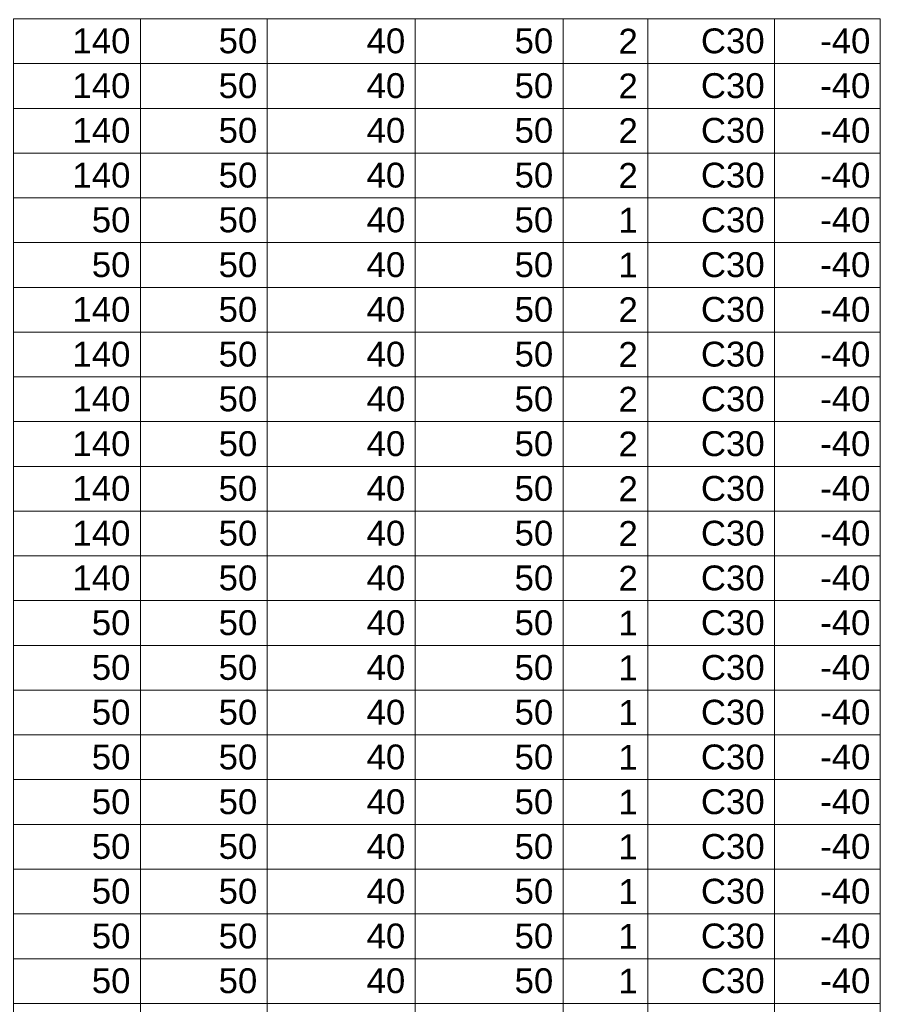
# Model space of a CAD drawing. Header units: millimetres. Extents: x 10906 to 25863, y 1966 to 4861.
# Tile 29 of 163: x 11022 to 11029, y 2970 to 2978. Entities that reach past the tile are written whole.
import ezdxf

# ---------------------------------------------------------------- set-up
doc = ezdxf.new("R2010")
doc.units = ezdxf.units.MM
doc.layers.add('LC-Tabelas', color=1, linetype='Continuous', lineweight=20)
doc.layers.add('LC-Textos das tabelas', color=5, linetype='Continuous', lineweight=5)
doc.styles.add('Arial', font='arial.ttf')

msp = doc.modelspace()

# ---------------------------------------------------------------- linework, layer by layer
at = {"layer": 'LC-Tabelas'}
for points in [[(11021.61846, 2978.04126), (11021.61846, 2978.4225), (11022.69864, 2978.4225), (11022.69864, 2978.04126), (11021.61846, 2978.04126)], [(11022.69864, 2978.04126), (11022.69864, 2978.4225), (11023.77882, 2978.4225), (11023.77882, 2978.04126), (11022.69864, 2978.04126)], [(11023.77882, 2978.04126), (11023.77882, 2978.4225), (11025.03903, 2978.4225), (11025.03903, 2978.04126), (11023.77882, 2978.04126)], [(11025.03903, 2978.04126), (11025.03903, 2978.4225), (11026.29924, 2978.4225), (11026.29924, 2978.04126), (11025.03903, 2978.04126)], [(11026.29924, 2978.04126), (11026.29924, 2978.4225), (11027.01936, 2978.4225), (11027.01936, 2978.04126), (11026.29924, 2978.04126)], [(11027.01936, 2978.04126), (11027.01936, 2978.4225), (11028.09954, 2978.4225), (11028.09954, 2978.04126), (11027.01936, 2978.04126)], [(11028.09954, 2978.04126), (11028.09954, 2978.4225), (11028.99969, 2978.4225), (11028.99969, 2978.04126), (11028.09954, 2978.04126)], [(11021.61846, 2977.66002), (11021.61846, 2978.04126), (11022.69864, 2978.04126), (11022.69864, 2977.66002), (11021.61846, 2977.66002)], [(11022.69864, 2977.66002), (11022.69864, 2978.04126), (11023.77882, 2978.04126), (11023.77882, 2977.66002), (11022.69864, 2977.66002)], [(11023.77882, 2977.66002), (11023.77882, 2978.04126), (11025.03903, 2978.04126), (11025.03903, 2977.66002), (11023.77882, 2977.66002)], [(11025.03903, 2977.66002), (11025.03903, 2978.04126), (11026.29924, 2978.04126), (11026.29924, 2977.66002), (11025.03903, 2977.66002)], [(11026.29924, 2977.66002), (11026.29924, 2978.04126), (11027.01936, 2978.04126), (11027.01936, 2977.66002), (11026.29924, 2977.66002)], [(11027.01936, 2977.66002), (11027.01936, 2978.04126), (11028.09954, 2978.04126), (11028.09954, 2977.66002), (11027.01936, 2977.66002)], [(11028.09954, 2977.66002), (11028.09954, 2978.04126), (11028.99969, 2978.04126), (11028.99969, 2977.66002), (11028.09954, 2977.66002)], [(11021.61846, 2977.27878), (11021.61846, 2977.66002), (11022.69864, 2977.66002), (11022.69864, 2977.27878), (11021.61846, 2977.27878)], [(11022.69864, 2977.27878), (11022.69864, 2977.66002), (11023.77882, 2977.66002), (11023.77882, 2977.27878), (11022.69864, 2977.27878)], [(11023.77882, 2977.27878), (11023.77882, 2977.66002), (11025.03903, 2977.66002), (11025.03903, 2977.27878), (11023.77882, 2977.27878)], [(11025.03903, 2977.27878), (11025.03903, 2977.66002), (11026.29924, 2977.66002), (11026.29924, 2977.27878), (11025.03903, 2977.27878)], [(11026.29924, 2977.27878), (11026.29924, 2977.66002), (11027.01936, 2977.66002), (11027.01936, 2977.27878), (11026.29924, 2977.27878)], [(11027.01936, 2977.27878), (11027.01936, 2977.66002), (11028.09954, 2977.66002), (11028.09954, 2977.27878), (11027.01936, 2977.27878)], [(11028.09954, 2977.27878), (11028.09954, 2977.66002), (11028.99969, 2977.66002), (11028.99969, 2977.27878), (11028.09954, 2977.27878)], [(11021.61846, 2976.89754), (11021.61846, 2977.27878), (11022.69864, 2977.27878), (11022.69864, 2976.89754), (11021.61846, 2976.89754)], [(11022.69864, 2976.89754), (11022.69864, 2977.27878), (11023.77882, 2977.27878), (11023.77882, 2976.89754), (11022.69864, 2976.89754)], [(11023.77882, 2976.89754), (11023.77882, 2977.27878), (11025.03903, 2977.27878), (11025.03903, 2976.89754), (11023.77882, 2976.89754)], [(11025.03903, 2976.89754), (11025.03903, 2977.27878), (11026.29924, 2977.27878), (11026.29924, 2976.89754), (11025.03903, 2976.89754)], [(11026.29924, 2976.89754), (11026.29924, 2977.27878), (11027.01936, 2977.27878), (11027.01936, 2976.89754), (11026.29924, 2976.89754)], [(11027.01936, 2976.89754), (11027.01936, 2977.27878), (11028.09954, 2977.27878), (11028.09954, 2976.89754), (11027.01936, 2976.89754)], [(11028.09954, 2976.89754), (11028.09954, 2977.27878), (11028.99969, 2977.27878), (11028.99969, 2976.89754), (11028.09954, 2976.89754)], [(11021.61846, 2976.5163), (11021.61846, 2976.89754), (11022.69864, 2976.89754), (11022.69864, 2976.5163), (11021.61846, 2976.5163)], [(11022.69864, 2976.5163), (11022.69864, 2976.89754), (11023.77882, 2976.89754), (11023.77882, 2976.5163), (11022.69864, 2976.5163)], [(11023.77882, 2976.5163), (11023.77882, 2976.89754), (11025.03903, 2976.89754), (11025.03903, 2976.5163), (11023.77882, 2976.5163)], [(11025.03903, 2976.5163), (11025.03903, 2976.89754), (11026.29924, 2976.89754), (11026.29924, 2976.5163), (11025.03903, 2976.5163)], [(11026.29924, 2976.5163), (11026.29924, 2976.89754), (11027.01936, 2976.89754), (11027.01936, 2976.5163), (11026.29924, 2976.5163)], [(11027.01936, 2976.5163), (11027.01936, 2976.89754), (11028.09954, 2976.89754), (11028.09954, 2976.5163), (11027.01936, 2976.5163)], [(11028.09954, 2976.5163), (11028.09954, 2976.89754), (11028.99969, 2976.89754), (11028.99969, 2976.5163), (11028.09954, 2976.5163)], [(11021.61846, 2976.13506), (11021.61846, 2976.5163), (11022.69864, 2976.5163), (11022.69864, 2976.13506), (11021.61846, 2976.13506)], [(11022.69864, 2976.13506), (11022.69864, 2976.5163), (11023.77882, 2976.5163), (11023.77882, 2976.13506), (11022.69864, 2976.13506)], [(11023.77882, 2976.13506), (11023.77882, 2976.5163), (11025.03903, 2976.5163), (11025.03903, 2976.13506), (11023.77882, 2976.13506)], [(11025.03903, 2976.13506), (11025.03903, 2976.5163), (11026.29924, 2976.5163), (11026.29924, 2976.13506), (11025.03903, 2976.13506)], [(11026.29924, 2976.13506), (11026.29924, 2976.5163), (11027.01936, 2976.5163), (11027.01936, 2976.13506), (11026.29924, 2976.13506)], [(11027.01936, 2976.13506), (11027.01936, 2976.5163), (11028.09954, 2976.5163), (11028.09954, 2976.13506), (11027.01936, 2976.13506)], [(11028.09954, 2976.13506), (11028.09954, 2976.5163), (11028.99969, 2976.5163), (11028.99969, 2976.13506), (11028.09954, 2976.13506)], [(11021.61846, 2975.75382), (11021.61846, 2976.13506), (11022.69864, 2976.13506), (11022.69864, 2975.75382), (11021.61846, 2975.75382)], [(11022.69864, 2975.75382), (11022.69864, 2976.13506), (11023.77882, 2976.13506), (11023.77882, 2975.75382), (11022.69864, 2975.75382)], [(11023.77882, 2975.75382), (11023.77882, 2976.13506), (11025.03903, 2976.13506), (11025.03903, 2975.75382), (11023.77882, 2975.75382)], [(11025.03903, 2975.75382), (11025.03903, 2976.13506), (11026.29924, 2976.13506), (11026.29924, 2975.75382), (11025.03903, 2975.75382)], [(11026.29924, 2975.75382), (11026.29924, 2976.13506), (11027.01936, 2976.13506), (11027.01936, 2975.75382), (11026.29924, 2975.75382)], [(11027.01936, 2975.75382), (11027.01936, 2976.13506), (11028.09954, 2976.13506), (11028.09954, 2975.75382), (11027.01936, 2975.75382)], [(11028.09954, 2975.75382), (11028.09954, 2976.13506), (11028.99969, 2976.13506), (11028.99969, 2975.75382), (11028.09954, 2975.75382)], [(11021.61846, 2975.37258), (11021.61846, 2975.75382), (11022.69864, 2975.75382), (11022.69864, 2975.37258), (11021.61846, 2975.37258)], [(11022.69864, 2975.37258), (11022.69864, 2975.75382), (11023.77882, 2975.75382), (11023.77882, 2975.37258), (11022.69864, 2975.37258)], [(11023.77882, 2975.37258), (11023.77882, 2975.75382), (11025.03903, 2975.75382), (11025.03903, 2975.37258), (11023.77882, 2975.37258)], [(11025.03903, 2975.37258), (11025.03903, 2975.75382), (11026.29924, 2975.75382), (11026.29924, 2975.37258), (11025.03903, 2975.37258)], [(11026.29924, 2975.37258), (11026.29924, 2975.75382), (11027.01936, 2975.75382), (11027.01936, 2975.37258), (11026.29924, 2975.37258)], [(11027.01936, 2975.37258), (11027.01936, 2975.75382), (11028.09954, 2975.75382), (11028.09954, 2975.37258), (11027.01936, 2975.37258)], [(11028.09954, 2975.37258), (11028.09954, 2975.75382), (11028.99969, 2975.75382), (11028.99969, 2975.37258), (11028.09954, 2975.37258)], [(11021.61846, 2974.99134), (11021.61846, 2975.37258), (11022.69864, 2975.37258), (11022.69864, 2974.99134), (11021.61846, 2974.99134)], [(11022.69864, 2974.99134), (11022.69864, 2975.37258), (11023.77882, 2975.37258), (11023.77882, 2974.99134), (11022.69864, 2974.99134)], [(11023.77882, 2974.99134), (11023.77882, 2975.37258), (11025.03903, 2975.37258), (11025.03903, 2974.99134), (11023.77882, 2974.99134)], [(11025.03903, 2974.99134), (11025.03903, 2975.37258), (11026.29924, 2975.37258), (11026.29924, 2974.99134), (11025.03903, 2974.99134)], [(11026.29924, 2974.99134), (11026.29924, 2975.37258), (11027.01936, 2975.37258), (11027.01936, 2974.99134), (11026.29924, 2974.99134)], [(11027.01936, 2974.99134), (11027.01936, 2975.37258), (11028.09954, 2975.37258), (11028.09954, 2974.99134), (11027.01936, 2974.99134)], [(11028.09954, 2974.99134), (11028.09954, 2975.37258), (11028.99969, 2975.37258), (11028.99969, 2974.99134), (11028.09954, 2974.99134)], [(11021.61846, 2974.6101), (11021.61846, 2974.99134), (11022.69864, 2974.99134), (11022.69864, 2974.6101), (11021.61846, 2974.6101)], [(11022.69864, 2974.6101), (11022.69864, 2974.99134), (11023.77882, 2974.99134), (11023.77882, 2974.6101), (11022.69864, 2974.6101)], [(11023.77882, 2974.6101), (11023.77882, 2974.99134), (11025.03903, 2974.99134), (11025.03903, 2974.6101), (11023.77882, 2974.6101)], [(11025.03903, 2974.6101), (11025.03903, 2974.99134), (11026.29924, 2974.99134), (11026.29924, 2974.6101), (11025.03903, 2974.6101)], [(11026.29924, 2974.6101), (11026.29924, 2974.99134), (11027.01936, 2974.99134), (11027.01936, 2974.6101), (11026.29924, 2974.6101)], [(11027.01936, 2974.6101), (11027.01936, 2974.99134), (11028.09954, 2974.99134), (11028.09954, 2974.6101), (11027.01936, 2974.6101)], [(11028.09954, 2974.6101), (11028.09954, 2974.99134), (11028.99969, 2974.99134), (11028.99969, 2974.6101), (11028.09954, 2974.6101)], [(11021.61846, 2974.22886), (11021.61846, 2974.6101), (11022.69864, 2974.6101), (11022.69864, 2974.22886), (11021.61846, 2974.22886)], [(11022.69864, 2974.22886), (11022.69864, 2974.6101), (11023.77882, 2974.6101), (11023.77882, 2974.22886), (11022.69864, 2974.22886)], [(11023.77882, 2974.22886), (11023.77882, 2974.6101), (11025.03903, 2974.6101), (11025.03903, 2974.22886), (11023.77882, 2974.22886)], [(11025.03903, 2974.22886), (11025.03903, 2974.6101), (11026.29924, 2974.6101), (11026.29924, 2974.22886), (11025.03903, 2974.22886)], [(11026.29924, 2974.22886), (11026.29924, 2974.6101), (11027.01936, 2974.6101), (11027.01936, 2974.22886), (11026.29924, 2974.22886)], [(11027.01936, 2974.22886), (11027.01936, 2974.6101), (11028.09954, 2974.6101), (11028.09954, 2974.22886), (11027.01936, 2974.22886)], [(11028.09954, 2974.22886), (11028.09954, 2974.6101), (11028.99969, 2974.6101), (11028.99969, 2974.22886), (11028.09954, 2974.22886)], [(11021.61846, 2973.84762), (11021.61846, 2974.22886), (11022.69864, 2974.22886), (11022.69864, 2973.84762), (11021.61846, 2973.84762)], [(11022.69864, 2973.84762), (11022.69864, 2974.22886), (11023.77882, 2974.22886), (11023.77882, 2973.84762), (11022.69864, 2973.84762)], [(11023.77882, 2973.84762), (11023.77882, 2974.22886), (11025.03903, 2974.22886), (11025.03903, 2973.84762), (11023.77882, 2973.84762)], [(11025.03903, 2973.84762), (11025.03903, 2974.22886), (11026.29924, 2974.22886), (11026.29924, 2973.84762), (11025.03903, 2973.84762)], [(11026.29924, 2973.84762), (11026.29924, 2974.22886), (11027.01936, 2974.22886), (11027.01936, 2973.84762), (11026.29924, 2973.84762)], [(11027.01936, 2973.84762), (11027.01936, 2974.22886), (11028.09954, 2974.22886), (11028.09954, 2973.84762), (11027.01936, 2973.84762)], [(11028.09954, 2973.84762), (11028.09954, 2974.22886), (11028.99969, 2974.22886), (11028.99969, 2973.84762), (11028.09954, 2973.84762)], [(11021.61846, 2973.46638), (11021.61846, 2973.84762), (11022.69864, 2973.84762), (11022.69864, 2973.46638), (11021.61846, 2973.46638)], [(11022.69864, 2973.46638), (11022.69864, 2973.84762), (11023.77882, 2973.84762), (11023.77882, 2973.46638), (11022.69864, 2973.46638)], [(11023.77882, 2973.46638), (11023.77882, 2973.84762), (11025.03903, 2973.84762), (11025.03903, 2973.46638), (11023.77882, 2973.46638)], [(11025.03903, 2973.46638), (11025.03903, 2973.84762), (11026.29924, 2973.84762), (11026.29924, 2973.46638), (11025.03903, 2973.46638)], [(11026.29924, 2973.46638), (11026.29924, 2973.84762), (11027.01936, 2973.84762), (11027.01936, 2973.46638), (11026.29924, 2973.46638)], [(11027.01936, 2973.46638), (11027.01936, 2973.84762), (11028.09954, 2973.84762), (11028.09954, 2973.46638), (11027.01936, 2973.46638)], [(11028.09954, 2973.46638), (11028.09954, 2973.84762), (11028.99969, 2973.84762), (11028.99969, 2973.46638), (11028.09954, 2973.46638)], [(11021.61846, 2973.08514), (11021.61846, 2973.46638), (11022.69864, 2973.46638), (11022.69864, 2973.08514), (11021.61846, 2973.08514)], [(11022.69864, 2973.08514), (11022.69864, 2973.46638), (11023.77882, 2973.46638), (11023.77882, 2973.08514), (11022.69864, 2973.08514)], [(11023.77882, 2973.08514), (11023.77882, 2973.46638), (11025.03903, 2973.46638), (11025.03903, 2973.08514), (11023.77882, 2973.08514)], [(11025.03903, 2973.08514), (11025.03903, 2973.46638), (11026.29924, 2973.46638), (11026.29924, 2973.08514), (11025.03903, 2973.08514)], [(11026.29924, 2973.08514), (11026.29924, 2973.46638), (11027.01936, 2973.46638), (11027.01936, 2973.08514), (11026.29924, 2973.08514)], [(11027.01936, 2973.08514), (11027.01936, 2973.46638), (11028.09954, 2973.46638), (11028.09954, 2973.08514), (11027.01936, 2973.08514)], [(11028.09954, 2973.08514), (11028.09954, 2973.46638), (11028.99969, 2973.46638), (11028.99969, 2973.08514), (11028.09954, 2973.08514)], [(11021.61846, 2972.7039), (11021.61846, 2973.08514), (11022.69864, 2973.08514), (11022.69864, 2972.7039), (11021.61846, 2972.7039)], [(11022.69864, 2972.7039), (11022.69864, 2973.08514), (11023.77882, 2973.08514), (11023.77882, 2972.7039), (11022.69864, 2972.7039)], [(11023.77882, 2972.7039), (11023.77882, 2973.08514), (11025.03903, 2973.08514), (11025.03903, 2972.7039), (11023.77882, 2972.7039)], [(11025.03903, 2972.7039), (11025.03903, 2973.08514), (11026.29924, 2973.08514), (11026.29924, 2972.7039), (11025.03903, 2972.7039)], [(11026.29924, 2972.7039), (11026.29924, 2973.08514), (11027.01936, 2973.08514), (11027.01936, 2972.7039), (11026.29924, 2972.7039)], [(11027.01936, 2972.7039), (11027.01936, 2973.08514), (11028.09954, 2973.08514), (11028.09954, 2972.7039), (11027.01936, 2972.7039)], [(11028.09954, 2972.7039), (11028.09954, 2973.08514), (11028.99969, 2973.08514), (11028.99969, 2972.7039), (11028.09954, 2972.7039)], [(11021.61846, 2972.32266), (11021.61846, 2972.7039), (11022.69864, 2972.7039), (11022.69864, 2972.32266), (11021.61846, 2972.32266)], [(11022.69864, 2972.32266), (11022.69864, 2972.7039), (11023.77882, 2972.7039), (11023.77882, 2972.32266), (11022.69864, 2972.32266)], [(11023.77882, 2972.32266), (11023.77882, 2972.7039), (11025.03903, 2972.7039), (11025.03903, 2972.32266), (11023.77882, 2972.32266)], [(11025.03903, 2972.32266), (11025.03903, 2972.7039), (11026.29924, 2972.7039), (11026.29924, 2972.32266), (11025.03903, 2972.32266)], [(11026.29924, 2972.32266), (11026.29924, 2972.7039), (11027.01936, 2972.7039), (11027.01936, 2972.32266), (11026.29924, 2972.32266)], [(11027.01936, 2972.32266), (11027.01936, 2972.7039), (11028.09954, 2972.7039), (11028.09954, 2972.32266), (11027.01936, 2972.32266)], [(11028.09954, 2972.32266), (11028.09954, 2972.7039), (11028.99969, 2972.7039), (11028.99969, 2972.32266), (11028.09954, 2972.32266)], [(11021.61846, 2971.94142), (11021.61846, 2972.32266), (11022.69864, 2972.32266), (11022.69864, 2971.94142), (11021.61846, 2971.94142)], [(11022.69864, 2971.94142), (11022.69864, 2972.32266), (11023.77882, 2972.32266), (11023.77882, 2971.94142), (11022.69864, 2971.94142)], [(11023.77882, 2971.94142), (11023.77882, 2972.32266), (11025.03903, 2972.32266), (11025.03903, 2971.94142), (11023.77882, 2971.94142)], [(11025.03903, 2971.94142), (11025.03903, 2972.32266), (11026.29924, 2972.32266), (11026.29924, 2971.94142), (11025.03903, 2971.94142)], [(11026.29924, 2971.94142), (11026.29924, 2972.32266), (11027.01936, 2972.32266), (11027.01936, 2971.94142), (11026.29924, 2971.94142)], [(11027.01936, 2971.94142), (11027.01936, 2972.32266), (11028.09954, 2972.32266), (11028.09954, 2971.94142), (11027.01936, 2971.94142)], [(11028.09954, 2971.94142), (11028.09954, 2972.32266), (11028.99969, 2972.32266), (11028.99969, 2971.94142), (11028.09954, 2971.94142)], [(11021.61846, 2971.56018), (11021.61846, 2971.94142), (11022.69864, 2971.94142), (11022.69864, 2971.56018), (11021.61846, 2971.56018)], [(11022.69864, 2971.56018), (11022.69864, 2971.94142), (11023.77882, 2971.94142), (11023.77882, 2971.56018), (11022.69864, 2971.56018)], [(11023.77882, 2971.56018), (11023.77882, 2971.94142), (11025.03903, 2971.94142), (11025.03903, 2971.56018), (11023.77882, 2971.56018)], [(11025.03903, 2971.56018), (11025.03903, 2971.94142), (11026.29924, 2971.94142), (11026.29924, 2971.56018), (11025.03903, 2971.56018)], [(11026.29924, 2971.56018), (11026.29924, 2971.94142), (11027.01936, 2971.94142), (11027.01936, 2971.56018), (11026.29924, 2971.56018)], [(11027.01936, 2971.56018), (11027.01936, 2971.94142), (11028.09954, 2971.94142), (11028.09954, 2971.56018), (11027.01936, 2971.56018)], [(11028.09954, 2971.56018), (11028.09954, 2971.94142), (11028.99969, 2971.94142), (11028.99969, 2971.56018), (11028.09954, 2971.56018)], [(11021.61846, 2971.17894), (11021.61846, 2971.56018), (11022.69864, 2971.56018), (11022.69864, 2971.17894), (11021.61846, 2971.17894)], [(11022.69864, 2971.17894), (11022.69864, 2971.56018), (11023.77882, 2971.56018), (11023.77882, 2971.17894), (11022.69864, 2971.17894)], [(11023.77882, 2971.17894), (11023.77882, 2971.56018), (11025.03903, 2971.56018), (11025.03903, 2971.17894), (11023.77882, 2971.17894)], [(11025.03903, 2971.17894), (11025.03903, 2971.56018), (11026.29924, 2971.56018), (11026.29924, 2971.17894), (11025.03903, 2971.17894)], [(11026.29924, 2971.17894), (11026.29924, 2971.56018), (11027.01936, 2971.56018), (11027.01936, 2971.17894), (11026.29924, 2971.17894)], [(11027.01936, 2971.17894), (11027.01936, 2971.56018), (11028.09954, 2971.56018), (11028.09954, 2971.17894), (11027.01936, 2971.17894)], [(11028.09954, 2971.17894), (11028.09954, 2971.56018), (11028.99969, 2971.56018), (11028.99969, 2971.17894), (11028.09954, 2971.17894)], [(11021.61846, 2970.7977), (11021.61846, 2971.17894), (11022.69864, 2971.17894), (11022.69864, 2970.7977), (11021.61846, 2970.7977)], [(11022.69864, 2970.7977), (11022.69864, 2971.17894), (11023.77882, 2971.17894), (11023.77882, 2970.7977), (11022.69864, 2970.7977)], [(11023.77882, 2970.7977), (11023.77882, 2971.17894), (11025.03903, 2971.17894), (11025.03903, 2970.7977), (11023.77882, 2970.7977)], [(11025.03903, 2970.7977), (11025.03903, 2971.17894), (11026.29924, 2971.17894), (11026.29924, 2970.7977), (11025.03903, 2970.7977)], [(11026.29924, 2970.7977), (11026.29924, 2971.17894), (11027.01936, 2971.17894), (11027.01936, 2970.7977), (11026.29924, 2970.7977)], [(11027.01936, 2970.7977), (11027.01936, 2971.17894), (11028.09954, 2971.17894), (11028.09954, 2970.7977), (11027.01936, 2970.7977)], [(11028.09954, 2970.7977), (11028.09954, 2971.17894), (11028.99969, 2971.17894), (11028.99969, 2970.7977), (11028.09954, 2970.7977)], [(11021.61846, 2970.41646), (11021.61846, 2970.7977), (11022.69864, 2970.7977), (11022.69864, 2970.41646), (11021.61846, 2970.41646)], [(11022.69864, 2970.41646), (11022.69864, 2970.7977), (11023.77882, 2970.7977), (11023.77882, 2970.41646), (11022.69864, 2970.41646)], [(11023.77882, 2970.41646), (11023.77882, 2970.7977), (11025.03903, 2970.7977), (11025.03903, 2970.41646), (11023.77882, 2970.41646)], [(11025.03903, 2970.41646), (11025.03903, 2970.7977), (11026.29924, 2970.7977), (11026.29924, 2970.41646), (11025.03903, 2970.41646)], [(11026.29924, 2970.41646), (11026.29924, 2970.7977), (11027.01936, 2970.7977), (11027.01936, 2970.41646), (11026.29924, 2970.41646)], [(11027.01936, 2970.41646), (11027.01936, 2970.7977), (11028.09954, 2970.7977), (11028.09954, 2970.41646), (11027.01936, 2970.41646)], [(11028.09954, 2970.41646), (11028.09954, 2970.7977), (11028.99969, 2970.7977), (11028.99969, 2970.41646), (11028.09954, 2970.41646)], [(11021.61846, 2970.03522), (11021.61846, 2970.41646), (11022.69864, 2970.41646), (11022.69864, 2970.03522), (11021.61846, 2970.03522)], [(11022.69864, 2970.03522), (11022.69864, 2970.41646), (11023.77882, 2970.41646), (11023.77882, 2970.03522), (11022.69864, 2970.03522)], [(11023.77882, 2970.03522), (11023.77882, 2970.41646), (11025.03903, 2970.41646), (11025.03903, 2970.03522), (11023.77882, 2970.03522)], [(11025.03903, 2970.03522), (11025.03903, 2970.41646), (11026.29924, 2970.41646), (11026.29924, 2970.03522), (11025.03903, 2970.03522)], [(11026.29924, 2970.03522), (11026.29924, 2970.41646), (11027.01936, 2970.41646), (11027.01936, 2970.03522), (11026.29924, 2970.03522)], [(11027.01936, 2970.03522), (11027.01936, 2970.41646), (11028.09954, 2970.41646), (11028.09954, 2970.03522), (11027.01936, 2970.03522)], [(11028.09954, 2970.03522), (11028.09954, 2970.41646), (11028.99969, 2970.41646), (11028.99969, 2970.03522), (11028.09954, 2970.03522)], [(11021.61846, 2969.65398), (11021.61846, 2970.03522), (11022.69864, 2970.03522), (11022.69864, 2969.65398), (11021.61846, 2969.65398)], [(11022.69864, 2969.65398), (11022.69864, 2970.03522), (11023.77882, 2970.03522), (11023.77882, 2969.65398), (11022.69864, 2969.65398)], [(11023.77882, 2969.65398), (11023.77882, 2970.03522), (11025.03903, 2970.03522), (11025.03903, 2969.65398), (11023.77882, 2969.65398)], [(11025.03903, 2969.65398), (11025.03903, 2970.03522), (11026.29924, 2970.03522), (11026.29924, 2969.65398), (11025.03903, 2969.65398)], [(11026.29924, 2969.65398), (11026.29924, 2970.03522), (11027.01936, 2970.03522), (11027.01936, 2969.65398), (11026.29924, 2969.65398)], [(11027.01936, 2969.65398), (11027.01936, 2970.03522), (11028.09954, 2970.03522), (11028.09954, 2969.65398), (11027.01936, 2969.65398)], [(11028.09954, 2969.65398), (11028.09954, 2970.03522), (11028.99969, 2970.03522), (11028.99969, 2969.65398), (11028.09954, 2969.65398)]]:
    msp.add_lwpolyline(points, close=True, dxfattribs=at)

# ---------------------------------------------------------------- texts
at = {"layer": 'LC-Textos das tabelas', "linetype": 'Continuous', "char_height": 0.2118, "attachment_point": 9, "line_spacing_factor": 0.798, "style": 'Arial'}
for s, insert, width in [(' 140 ', (11022.61392, 2978.12598), 1.3195206), (' 50 ', (11023.6941, 2978.12598), 0.989568), (' 40 ', (11024.95431, 2978.12598), 0.989568), (' 50 ', (11026.21452, 2978.12598), 0.989568), (' 2 ', (11026.93464, 2978.12598), 0.6596154), (' C30 ', (11028.01482, 2978.12598), 1.4180139), (' -40 ', (11028.91497, 2978.12598), 1.187134), (' 140 ', (11022.61392, 2977.74474), 1.3195206), (' 50 ', (11023.6941, 2977.74474), 0.989568), (' 40 ', (11024.95431, 2977.74474), 0.989568), (' 50 ', (11026.21452, 2977.74474), 0.989568), (' 2 ', (11026.93464, 2977.74474), 0.6596154), (' C30 ', (11028.01482, 2977.74474), 1.4180139), (' -40 ', (11028.91497, 2977.74474), 1.187134), (' 140 ', (11022.61392, 2977.3635), 1.3195206), (' 50 ', (11023.6941, 2977.3635), 0.989568), (' 40 ', (11024.95431, 2977.3635), 0.989568), (' 50 ', (11026.21452, 2977.3635), 0.989568), (' 2 ', (11026.93464, 2977.3635), 0.6596154), (' C30 ', (11028.01482, 2977.3635), 1.4180139), (' -40 ', (11028.91497, 2977.3635), 1.187134), (' 140 ', (11022.61392, 2976.98226), 1.3195206), (' 50 ', (11023.6941, 2976.98226), 0.989568), (' 40 ', (11024.95431, 2976.98226), 0.989568), (' 50 ', (11026.21452, 2976.98226), 0.989568), (' 2 ', (11026.93464, 2976.98226), 0.6596154), (' C30 ', (11028.01482, 2976.98226), 1.4180139), (' -40 ', (11028.91497, 2976.98226), 1.187134), (' 50 ', (11022.61392, 2976.60102), 0.989568), (' 50 ', (11023.6941, 2976.60102), 0.989568), (' 40 ', (11024.95431, 2976.60102), 0.989568), (' 50 ', (11026.21452, 2976.60102), 0.989568), (' 1 ', (11026.93464, 2976.60102), 0.6596154), (' C30 ', (11028.01482, 2976.60102), 1.4180139), (' -40 ', (11028.91497, 2976.60102), 1.187134), (' 50 ', (11022.61392, 2976.21978), 0.989568), (' 50 ', (11023.6941, 2976.21978), 0.989568), (' 40 ', (11024.95431, 2976.21978), 0.989568), (' 50 ', (11026.21452, 2976.21978), 0.989568), (' 1 ', (11026.93464, 2976.21978), 0.6596154), (' C30 ', (11028.01482, 2976.21978), 1.4180139), (' -40 ', (11028.91497, 2976.21978), 1.187134), (' 140 ', (11022.61392, 2975.83854), 1.3195206), (' 50 ', (11023.6941, 2975.83854), 0.989568), (' 40 ', (11024.95431, 2975.83854), 0.989568), (' 50 ', (11026.21452, 2975.83854), 0.989568), (' 2 ', (11026.93464, 2975.83854), 0.6596154), (' C30 ', (11028.01482, 2975.83854), 1.4180139), (' -40 ', (11028.91497, 2975.83854), 1.187134), (' 140 ', (11022.61392, 2975.4573), 1.3195206), (' 50 ', (11023.6941, 2975.4573), 0.989568), (' 40 ', (11024.95431, 2975.4573), 0.989568), (' 50 ', (11026.21452, 2975.4573), 0.989568), (' 2 ', (11026.93464, 2975.4573), 0.6596154), (' C30 ', (11028.01482, 2975.4573), 1.4180139), (' -40 ', (11028.91497, 2975.4573), 1.187134), (' 140 ', (11022.61392, 2975.07606), 1.3195206), (' 50 ', (11023.6941, 2975.07606), 0.989568), (' 40 ', (11024.95431, 2975.07606), 0.989568), (' 50 ', (11026.21452, 2975.07606), 0.989568), (' 2 ', (11026.93464, 2975.07606), 0.6596154), (' C30 ', (11028.01482, 2975.07606), 1.4180139), (' -40 ', (11028.91497, 2975.07606), 1.187134), (' 140 ', (11022.61392, 2974.69482), 1.3195206), (' 50 ', (11023.6941, 2974.69482), 0.989568), (' 40 ', (11024.95431, 2974.69482), 0.989568), (' 50 ', (11026.21452, 2974.69482), 0.989568), (' 2 ', (11026.93464, 2974.69482), 0.6596154), (' C30 ', (11028.01482, 2974.69482), 1.4180139), (' -40 ', (11028.91497, 2974.69482), 1.187134), (' 140 ', (11022.61392, 2974.31358), 1.3195206), (' 50 ', (11023.6941, 2974.31358), 0.989568), (' 40 ', (11024.95431, 2974.31358), 0.989568), (' 50 ', (11026.21452, 2974.31358), 0.989568), (' 2 ', (11026.93464, 2974.31358), 0.6596154), (' C30 ', (11028.01482, 2974.31358), 1.4180139), (' -40 ', (11028.91497, 2974.31358), 1.187134), (' 140 ', (11022.61392, 2973.93234), 1.3195206), (' 50 ', (11023.6941, 2973.93234), 0.989568), (' 40 ', (11024.95431, 2973.93234), 0.989568), (' 50 ', (11026.21452, 2973.93234), 0.989568), (' 2 ', (11026.93464, 2973.93234), 0.6596154), (' C30 ', (11028.01482, 2973.93234), 1.4180139), (' -40 ', (11028.91497, 2973.93234), 1.187134), (' 140 ', (11022.61392, 2973.5511), 1.3195206), (' 50 ', (11023.6941, 2973.5511), 0.989568), (' 40 ', (11024.95431, 2973.5511), 0.989568), (' 50 ', (11026.21452, 2973.5511), 0.989568), (' 2 ', (11026.93464, 2973.5511), 0.6596154), (' C30 ', (11028.01482, 2973.5511), 1.4180139), (' -40 ', (11028.91497, 2973.5511), 1.187134), (' 50 ', (11022.61392, 2973.16986), 0.989568), (' 50 ', (11023.6941, 2973.16986), 0.989568), (' 40 ', (11024.95431, 2973.16986), 0.989568), (' 50 ', (11026.21452, 2973.16986), 0.989568), (' 1 ', (11026.93464, 2973.16986), 0.6596154), (' C30 ', (11028.01482, 2973.16986), 1.4180139), (' -40 ', (11028.91497, 2973.16986), 1.187134), (' 50 ', (11022.61392, 2972.78862), 0.989568), (' 50 ', (11023.6941, 2972.78862), 0.989568), (' 40 ', (11024.95431, 2972.78862), 0.989568), (' 50 ', (11026.21452, 2972.78862), 0.989568), (' 1 ', (11026.93464, 2972.78862), 0.6596154), (' C30 ', (11028.01482, 2972.78862), 1.4180139), (' -40 ', (11028.91497, 2972.78862), 1.187134), (' 50 ', (11022.61392, 2972.40738), 0.989568), (' 50 ', (11023.6941, 2972.40738), 0.989568), (' 40 ', (11024.95431, 2972.40738), 0.989568), (' 50 ', (11026.21452, 2972.40738), 0.989568), (' 1 ', (11026.93464, 2972.40738), 0.6596154), (' C30 ', (11028.01482, 2972.40738), 1.4180139), (' -40 ', (11028.91497, 2972.40738), 1.187134), (' 50 ', (11022.61392, 2972.02614), 0.989568), (' 50 ', (11023.6941, 2972.02614), 0.989568), (' 40 ', (11024.95431, 2972.02614), 0.989568), (' 50 ', (11026.21452, 2972.02614), 0.989568), (' 1 ', (11026.93464, 2972.02614), 0.6596154), (' C30 ', (11028.01482, 2972.02614), 1.4180139), (' -40 ', (11028.91497, 2972.02614), 1.187134), (' 50 ', (11022.61392, 2971.6449), 0.989568), (' 50 ', (11023.6941, 2971.6449), 0.989568), (' 40 ', (11024.95431, 2971.6449), 0.989568), (' 50 ', (11026.21452, 2971.6449), 0.989568), (' 1 ', (11026.93464, 2971.6449), 0.6596154), (' C30 ', (11028.01482, 2971.6449), 1.4180139), (' -40 ', (11028.91497, 2971.6449), 1.187134), (' 50 ', (11022.61392, 2971.26366), 0.989568), (' 50 ', (11023.6941, 2971.26366), 0.989568), (' 40 ', (11024.95431, 2971.26366), 0.989568), (' 50 ', (11026.21452, 2971.26366), 0.989568), (' 1 ', (11026.93464, 2971.26366), 0.6596154), (' C30 ', (11028.01482, 2971.26366), 1.4180139), (' -40 ', (11028.91497, 2971.26366), 1.187134), (' 50 ', (11022.61392, 2970.88242), 0.989568), (' 50 ', (11023.6941, 2970.88242), 0.989568), (' 40 ', (11024.95431, 2970.88242), 0.989568), (' 50 ', (11026.21452, 2970.88242), 0.989568), (' 1 ', (11026.93464, 2970.88242), 0.6596154), (' C30 ', (11028.01482, 2970.88242), 1.4180139), (' -40 ', (11028.91497, 2970.88242), 1.187134), (' 50 ', (11022.61392, 2970.50118), 0.989568), (' 50 ', (11023.6941, 2970.50118), 0.989568), (' 40 ', (11024.95431, 2970.50118), 0.989568), (' 50 ', (11026.21452, 2970.50118), 0.989568), (' 1 ', (11026.93464, 2970.50118), 0.6596154), (' C30 ', (11028.01482, 2970.50118), 1.4180139), (' -40 ', (11028.91497, 2970.50118), 1.187134), (' 50 ', (11022.61392, 2970.11994), 0.989568), (' 50 ', (11023.6941, 2970.11994), 0.989568), (' 40 ', (11024.95431, 2970.11994), 0.989568), (' 50 ', (11026.21452, 2970.11994), 0.989568), (' 1 ', (11026.93464, 2970.11994), 0.6596154), (' C30 ', (11028.01482, 2970.11994), 1.4180139), (' -40 ', (11028.91497, 2970.11994), 1.187134)]:
    msp.add_mtext(s, dxfattribs=dict(at, insert=insert, width=width))

doc.saveas('drawing.dxf')
